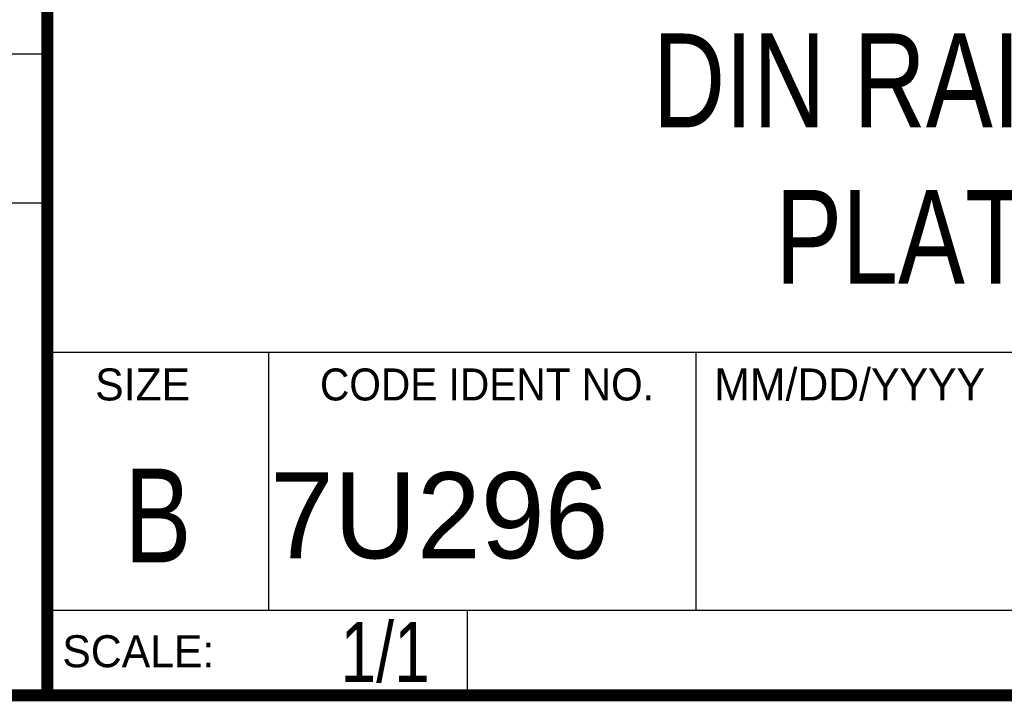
# Model space of a CAD drawing. Header units: inches. Extents: x 0.2 to 16.8, y 0.1 to 10.8.
# Tile 4 of 10: x 13 to 14.7, y 0.2 to 1.4. Entities that reach past the tile are written whole.
import ezdxf
from ezdxf.enums import TextEntityAlignment as Align

# ---------------------------------------------------------------- set-up
doc = ezdxf.new("R2010")
doc.units = ezdxf.units.IN
doc.header["$LTSCALE"] = 0.935
doc.header["$MEASUREMENT"] = 0
doc.layers.get('0').update_dxf_attribs({"linetype": 'CONTINUOUS'})
doc.styles.get("Standard").update_dxf_attribs({"font": 'txt', "width": 0.8})

msp = doc.modelspace()

# ---------------------------------------------------------------- linework, layer by layer
at = {"color": 2, "linetype": 'CONTINUOUS'}
for p, q in [((13.0652, 1.9695), (13.0652, 0.2605)), ((11.482, 1.3265), (13.0653, 1.3265)), ((13.0653, 1.0776), (11.482, 1.0776)), ((13.0652, 0.8295), (16.745, 0.8295)), ((13.434, 0.8295), (13.434, 0.4005)), ((14.146, 0.8295), (14.146, 0.4005)), ((13.0652, 0.4005), (16.745, 0.4005)), ((13.765, 0.4005), (13.765, 0.2605)), ((13.0652, 0.2605), (16.745, 0.2605))]:
    msp.add_line(p, q, dxfattribs=at)
at = {"color": 7, "linetype": 'CONTINUOUS', "const_width": 0.02}
for points in [[(13.0653, 1.9707), (13.0653, 0.2586)], [(0.25, 0.2586), (16.75, 0.2586)]]:
    msp.add_lwpolyline(points, dxfattribs=at)

# ---------------------------------------------------------------- texts
at = {"color": 2, "linetype": 'CONTINUOUS'}
for s, p in [('MM/DD/YYYY', (14.1765, 0.7494)), ('SIZE', (13.1451, 0.7494)), ('SCALE:', (13.0904, 0.3053))]:
    msp.add_text(s, height=0.05325, dxfattribs=at).set_placement(p)
at = {"color": 2, "linetype": 'CONTINUOUS', "width": 0.95}
msp.add_text('CODE IDENT NO.', height=0.053254, dxfattribs=at).set_placement((13.7978, 0.7494), align=Align.CENTER)
at = {"color": 7, "linetype": 'CONTINUOUS', "width": 0.8}
msp.add_text('B', height=0.1562, dxfattribs=at).set_placement((13.2497, 0.4798), align=Align.CENTER)
at = {"color": 7, "linetype": 'CONTINUOUS'}
msp.add_text('7U296', height=0.14316, dxfattribs=at).set_placement((13.4363, 0.4866))
at = {"color": 7, "linetype": 'CONTINUOUS', "width": 0.8}
msp.add_text('1/1', height=0.1, dxfattribs=at).set_placement((13.7025, 0.2805), align=Align.RIGHT)
at = {"color": 7, "linetype": 'CONTINUOUS', "insert": (14.9051, 1.3603), "char_height": 0.15625, "width": 2.125, "attachment_point": 2}
msp.add_mtext('DIN RAIL MOUNTING\\PPLATE - 4 SLOT', dxfattribs=at)

doc.saveas('drawing.dxf')
